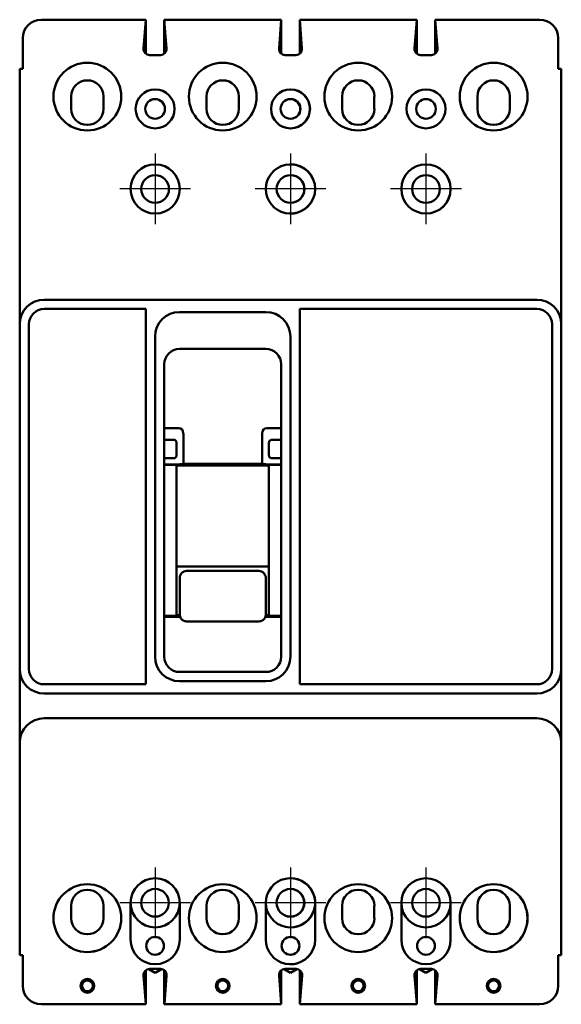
# Model space of a CAD drawing. Extents: x -35 to 105, y -210 to 44.
import ezdxf

# ---------------------------------------------------------------- set-up
doc = ezdxf.new("R2010")
doc.units = 0
doc.header["$LTSCALE"] = 1.75
doc.header["$MEASUREMENT"] = 0
doc.layers.add('Center Mark (ANSI)', color=7, linetype='Continuous', lineweight=25)
doc.layers.add('Visible (ANSI)', color=7, linetype='Continuous', lineweight=50)

msp = doc.modelspace()

# ---------------------------------------------------------------- linework, layer by layer
at = {"layer": 'Center Mark (ANSI)', "linetype": 'Continuous'}
for p, q in [((0, 9.12), (0, -9.12)), ((34.92, 9.12), (34.92, -9.12)), ((69.88, 9.12), (69.88, -9.12)), ((9.12, 0), (-9.12, 0)), ((44.05, 0), (25.8, 0)), ((79, 0), (60.75, 0)), ((-0.01, -175.03), (-0.01, -193.27)), ((34.91, -175.03), (34.91, -193.27)), ((69.86, -175.03), (69.86, -193.27)), ((9.11, -184.15), (-9.14, -184.15)), ((44.04, -184.15), (25.79, -184.15)), ((78.99, -184.15), (60.74, -184.15))]:
    msp.add_line(p, q, dxfattribs=at)
at = {"layer": 'Visible (ANSI)'}
for p, q in [((-2.41, 43.66), (-29.35, 43.66)), ((-2.41, 43.66), (-2.99, 36.24)), ((-2.41, 43.66), (-2.41, 43.66)), ((-2.39, 34.87), (-2.39, 43.66)), ((32.54, 43.66), (2.36, 43.66)), ((2.94, 36.24), (2.36, 43.66)), ((2.37, 34.9), (2.37, 43.5)), ((2.39, 34.92), (2.39, 43.34)), ((31.96, 36.24), (32.54, 43.66)), ((32.54, 34.89), (32.54, 43.66)), ((37.3, 43.66), (37.31, 43.66)), ((37.3, 34.88), (37.3, 43.66)), ((40.73, 43.66), (37.31, 43.66)), ((37.31, 43.66), (37.89, 36.24)), ((37.31, 34.89), (37.31, 43.66)), ((67.49, 43.66), (37.31, 43.66)), ((37.89, 36.24), (37.31, 43.66)), ((37.34, 34.92), (37.34, 43.34)), ((66.91, 36.24), (67.49, 43.66)), ((67.49, 34.89), (67.49, 43.66)), ((72.25, 43.66), (72.26, 43.66)), ((72.25, 34.88), (72.25, 43.66)), ((99.2, 43.66), (72.26, 43.66)), ((72.26, 43.66), (72.84, 36.24)), ((72.26, 34.89), (72.26, 43.66)), ((-34.12, 38.89), (-34.12, 30.96)), ((103.97, 38.89), (103.97, 30.96)), ((-1.42, 34.54), (1.37, 34.54)), ((36.32, 34.54), (33.53, 34.54)), ((35, 34.54), (36.32, 34.54)), ((71.27, 34.54), (68.48, 34.54)), ((-34.94, 30.96), (-34.12, 30.96)), ((-34.94, -34.92), (-34.94, 30.96)), ((104.79, 30.96), (103.97, 30.96)), ((104.79, -34.92), (104.79, 30.96)), ((-21.65, 23.85), (-21.65, 20.68)), ((-13.32, 20.68), (-13.32, 23.85)), ((-8.75, 23.35), (-8.75, 24.3)), ((13.27, 23.85), (13.27, 20.68)), ((21.6, 20.68), (21.6, 23.85)), ((26.17, 23.35), (26.17, 24.3)), ((48.22, 23.85), (48.22, 20.68)), ((56.55, 20.68), (56.55, 23.85)), ((61.13, 23.35), (61.13, 24.3)), ((83.15, 23.85), (83.15, 20.68)), ((91.48, 20.68), (91.48, 23.85)), ((96.05, 23.35), (96.05, 24.3)), ((-28.59, -28.57), (63.49, -28.57)), ((52.01, -28.57), (98.44, -28.57)), ((-2.39, -30.96), (-28.6, -30.96)), ((-2.39, -127.79), (-2.39, -30.96)), ((6.32, -31.75), (28.55, -31.75)), ((37.29, -30.96), (37.29, -127.79)), ((63.5, -30.96), (37.29, -30.96)), ((52.01, -30.96), (98.45, -30.96)), ((-34.94, -123.83), (-34.94, -34.92)), ((-32.56, -34.92), (-32.56, -123.83)), ((102.41, -123.83), (102.41, -34.92)), ((104.79, -34.92), (104.79, -123.83)), ((-0.03, -120.65), (-0.03, -38.1)), ((34.9, -38.1), (34.9, -120.65)), ((28.57, -41.27), (6.32, -41.27)), ((2.36, -45.24), (2.36, -120.65)), ((32.54, -120.65), (32.54, -45.24)), ((6.11, -61.67), (2.36, -61.67)), ((7.28, -63.11), (7.28, -70.91)), ((27.62, -70.91), (27.62, -63.11)), ((32.54, -61.67), (28.79, -61.67)), ((4.36, -64.69), (2.36, -64.69)), ((4.75, -64.69), (4.36, -64.69)), ((5.54, -66.13), (5.54, -65.48)), ((29.36, -66.13), (29.36, -65.48)), ((30.15, -64.69), (30.54, -64.69)), ((32.54, -64.69), (30.54, -64.69)), ((5.54, -66.13), (5.54, -68.03)), ((5.54, -68.03), (5.54, -68.68)), ((29.36, -68.03), (29.36, -66.13)), ((29.36, -68.03), (29.36, -68.68)), ((4.36, -69.47), (2.36, -69.47)), ((2.36, -71.08), (5.29, -71.08)), ((4.75, -69.47), (4.36, -69.47)), ((7.21, -70.93), (7.28, -70.91)), ((7.28, -70.91), (27.62, -70.91)), ((27.69, -70.93), (27.62, -70.91)), ((32.54, -71.08), (29.61, -71.08)), ((30.15, -69.47), (30.54, -69.47)), ((30.54, -69.47), (32.54, -69.47)), ((2.36, -71.14), (5.54, -71.14)), ((5.54, -71.14), (5.54, -110.15)), ((5.54, -71.37), (29.36, -71.37)), ((29.36, -71.14), (32.54, -71.14)), ((29.36, -71.14), (29.36, -110.15)), ((29.36, -97.36), (5.54, -97.36)), ((8.12, -98.54), (26.78, -98.54)), ((6.34, -100.42), (6.34, -105.51)), ((28.56, -105.51), (28.56, -100.42)), ((6.34, -105.51), (6.34, -109.79)), ((28.56, -109.79), (28.56, -105.51)), ((2.36, -110.15), (5.54, -110.15)), ((6.43, -110.35), (2.36, -110.35)), ((5.54, -109.96), (6.35, -109.96)), ((26.78, -111.55), (8.12, -111.55)), ((32.54, -110.35), (28.47, -110.35)), ((28.55, -109.96), (29.36, -109.96)), ((29.36, -110.15), (32.54, -110.15)), ((6.32, -124.61), (28.57, -124.61)), ((28.55, -127), (6.32, -127)), ((-28.6, -127.79), (-2.39, -127.79)), ((68.45, -127.79), (37.29, -127.79)), ((98.45, -127.79), (52.01, -127.79)), ((-34.94, -129.83), (-34.94, -136.87)), ((-28.59, -130.18), (63.49, -130.18)), ((52.01, -130.18), (98.44, -130.18)), ((104.79, -129.83), (104.79, -136.87)), ((-28.59, -136.53), (63.49, -136.53)), ((52.01, -136.53), (98.44, -136.53)), ((-34.94, -197.64), (-34.94, -142.88)), ((104.79, -142.88), (104.79, -197.64)), ((-21.65, -184.94), (-21.65, -188.11)), ((-13.32, -188.11), (-13.32, -184.94)), ((-6.35, -184.15), (-6.35, -193.65)), ((6.35, -193.65), (6.35, -184.15)), ((13.27, -184.94), (13.27, -188.11)), ((21.6, -188.11), (21.6, -184.94)), ((28.57, -184.15), (28.57, -193.65)), ((41.3, -193.65), (41.3, -184.15)), ((48.22, -184.94), (48.22, -188.11)), ((56.55, -188.11), (56.55, -184.94)), ((63.53, -184.15), (63.53, -193.65)), ((76.23, -193.65), (76.23, -184.15)), ((83.15, -184.94), (83.15, -188.11)), ((91.48, -188.11), (91.48, -184.94)), ((-34.94, -197.64), (-34.12, -197.64)), ((-34.12, -205.56), (-34.12, -197.64)), ((103.97, -205.56), (103.97, -197.64)), ((104.79, -197.64), (103.97, -197.64)), ((-2.97, -202.92), (-2.39, -210.34)), ((-2.4, -210.17), (-2.4, -201.58)), ((-0.01, -202.19), (-1.66, -201.24)), ((1.4, -201.22), (-1.4, -201.22)), ((1.64, -201.24), (-0.01, -202.19)), ((2.37, -210.34), (2.37, -201.56)), ((2.39, -210.34), (2.97, -202.92)), ((31.96, -202.92), (32.54, -210.34)), ((32.52, -210.17), (32.52, -201.58)), ((34.91, -202.19), (33.27, -201.24)), ((36.32, -201.22), (33.53, -201.22)), ((36.56, -201.24), (34.91, -202.19)), ((36.35, -201.22), (35, -201.22)), ((36.58, -201.24), (35, -202.16)), ((37.3, -210.34), (37.3, -201.56)), ((37.31, -210.34), (37.89, -202.92)), ((37.33, -210.17), (37.33, -201.58)), ((37.34, -210.34), (37.92, -202.92)), ((66.91, -202.92), (67.49, -210.34)), ((67.48, -210.17), (67.48, -201.58)), ((69.86, -202.19), (68.22, -201.24)), ((71.27, -201.22), (68.48, -201.22)), ((71.51, -201.24), (69.86, -202.19)), ((72.25, -210.34), (72.25, -201.56)), ((72.26, -210.34), (72.84, -202.92)), ((-2.39, -210.34), (-29.35, -210.34)), ((2.39, -210.34), (2.37, -210.34)), ((32.54, -210.34), (2.39, -210.34)), ((37.31, -210.34), (37.3, -210.34)), ((40.73, -210.34), (37.31, -210.34)), ((67.49, -210.34), (37.34, -210.34)), ((72.26, -210.34), (72.25, -210.34)), ((99.2, -210.34), (72.26, -210.34))]:
    msp.add_line(p, q, dxfattribs=at)
for centre, radius in [((-17.48, 23.83), 8.74), ((17.45, 23.83), 8.74), ((52.4, 23.83), 8.74), ((87.33, 23.83), 8.74), ((0, 20.65), 5.02), ((34.92, 20.65), 5.02), ((69.88, 20.65), 5.02), ((0, 20.65), 2.54), ((34.92, 20.65), 2.54), ((69.88, 20.65), 2.54), ((0, 0), 6.35), ((69.88, 0), 6.35), ((0, 0), 3.57), ((34.92, 0), 3.57), ((69.88, 0), 3.57), ((-17.48, -188.11), 8.74), ((17.45, -188.11), 8.74), ((52.4, -188.11), 8.74), ((87.33, -188.11), 8.74), ((-0.01, -184.15), 3.57), ((34.91, -184.15), 3.57), ((69.86, -184.15), 3.57), ((0, -195.25), 2.29), ((34.92, -195.25), 2.29), ((69.88, -195.25), 2.29), ((-17.48, -205.56), 1.78), ((-17.48, -205.56), 1.4), ((17.45, -205.56), 1.78), ((17.45, -205.56), 1.4), ((52.4, -205.56), 1.78), ((52.4, -205.56), 1.4), ((87.33, -205.56), 1.78), ((87.33, -205.56), 1.4)]:
    msp.add_circle(centre, radius, dxfattribs=at)
for centre, radius, start, end in [((-29.35, 38.89), 4.78, 90, 180), ((99.2, 38.89), 4.78, 0, 90), ((-1.42, 36.12), 1.57, 175.5356, 270), ((1.37, 36.12), 1.57, 270, 4.4644), ((33.53, 36.12), 1.57, 175.5356, 270), ((36.32, 36.12), 1.57, 270, 4.4644), ((36.32, 36.12), 1.57, 270, 4.4644), ((68.48, 36.12), 1.57, 175.5356, 270), ((71.27, 36.12), 1.57, 270, 4.4644), ((-17.49, 23.85), 4.17, 0, 180), ((17.44, 23.85), 4.17, 0, 180), ((52.39, 23.85), 4.17, 0, 180), ((87.31, 23.85), 4.17, 0, 180), ((34.95, 20.65), 5.02, 270.5183, 89.4817), ((34.95, 20.65), 2.54, 271.0237, 88.9763), ((-17.49, 20.68), 4.17, 180, 0), ((17.44, 20.68), 4.17, 180, 0), ((52.39, 20.68), 4.17, 180, 0), ((87.31, 20.68), 4.17, 180, 0), ((-0.01, 0), 6.35, 270.0573, 89.9427), ((34.92, 0), 6.35, 23.9786, 336.0214), ((34.91, 0), 6.35, 23.6951, 89.9427), ((34.95, 0), 6.35, 270.4094, 89.5906), ((69.86, 0), 6.35, 270.0573, 89.9427), ((34.95, 0), 3.57, 270.7286, 89.2714), ((34.91, 0), 6.35, 270.0573, 336.3049), ((-28.59, -34.92), 6.35, 90, 180), ((98.44, -34.92), 6.35, 0, 90), ((-28.6, -34.92), 3.96, 90, 180), ((6.32, -38.1), 6.35, 90, 180), ((28.55, -38.1), 6.35, 0, 90), ((98.45, -34.92), 3.96, 0, 90), ((6.32, -45.24), 3.96, 90, 180), ((28.57, -45.24), 3.96, 0, 90), ((6.32, -120.65), 6.35, 180, 270), ((6.32, -120.65), 3.96, 180, 270), ((28.55, -120.65), 6.35, 270, 0), ((28.57, -120.65), 3.96, 270, 0), ((-28.59, -123.83), 6.35, 180, 270), ((-28.6, -123.83), 3.96, 180, 270), ((98.44, -123.83), 6.35, 270, 0), ((98.45, -123.83), 3.96, 270, 0), ((-28.59, -142.88), 6.35, 90, 180), ((98.44, -142.88), 6.35, 0, 90), ((0, -184.15), 6.35, 0, 180), ((-0.01, -184.15), 6.35, 270.0573, 89.9427), ((34.92, -184.15), 6.35, 23.9786, 180), ((34.91, -184.15), 6.35, 23.6951, 89.9427), ((34.95, -184.15), 6.35, 0, 89.5906), ((69.88, -184.15), 6.35, 0, 180), ((69.86, -184.15), 6.35, 270.0573, 89.9427), ((-17.49, -188.11), 8.74, 270.0416, 89.9584), ((17.44, -188.11), 8.74, 270.0416, 89.9584), ((52.39, -188.11), 8.74, 270.0416, 89.9584), ((87.31, -188.11), 8.74, 270.0416, 89.9584), ((-17.49, -184.94), 4.17, 0, 180), ((17.44, -184.94), 4.17, 0, 180), ((34.94, -184.15), 3.57, 270.9325, 89.0675), ((34.94, -184.15), 6.35, 335.7409, 24.2591), ((52.39, -184.94), 4.17, 0, 180), ((87.31, -184.94), 4.17, 0, 180), ((0, -184.15), 6.35, 180, 0), ((34.92, -184.15), 6.35, 180, 336.0214), ((34.95, -184.15), 6.35, 270.4094, 0), ((69.88, -184.15), 6.35, 180, 0), ((34.91, -184.15), 6.35, 270.0573, 336.3049), ((-17.49, -188.11), 4.17, 180, 0), ((17.44, -188.11), 4.17, 180, 0), ((52.39, -188.11), 4.17, 180, 0), ((87.31, -188.11), 4.17, 180, 0), ((34.95, -195.25), 2.29, 271.1374, 88.8626), ((0, -193.65), 6.35, 180, 0), ((34.92, -193.65), 6.35, 180, 336.0214), ((34.95, -193.65), 6.35, 270.4094, 0), ((69.88, -193.65), 6.35, 180, 0), ((-1.4, -202.79), 1.57, 90, 184.4644), ((1.4, -202.79), 1.57, 355.5356, 90), ((33.53, -202.79), 1.57, 90, 184.4644), ((36.32, -202.79), 1.57, 355.5356, 90), ((36.35, -202.79), 1.57, 355.5356, 90), ((68.48, -202.79), 1.57, 90, 184.4644), ((71.27, -202.79), 1.57, 355.5356, 90), ((-29.35, -205.56), 4.78, 180, 270), ((99.2, -205.56), 4.78, 270, 0)]:
    msp.add_arc(centre, radius, start, end, dxfattribs=at)
for centre, major_axis, ratio, start_param, end_param in [((5.46, -63.9), (1.2, 2.08), 0.654654, 5.435123, 6.644552), ((29.44, -63.9), (-1.2, 2.08), 0.654654, 5.921818, 7.131247), ((5.8, -70.84), (1.77, 0.07), 0.131496, 4.420047, 5.629477), ((29.1, -70.84), (-1.77, 0.07), 0.131496, 0.653709, 1.863138)]:
    msp.add_ellipse(centre, major_axis=major_axis, ratio=ratio, start_param=start_param, end_param=end_param, dxfattribs=at)
for points, knots in [([(5.54, -65.48), (5.54, -65.41), (5.53, -65.34), (5.48, -65.18), (5.44, -65.08), (5.31, -64.92), (5.23, -64.85), (5.07, -64.76), (4.97, -64.72), (4.84, -64.7), (4.8, -64.69), (4.75, -64.69)], [0.0463193, 0.0463193, 0.0463193, 0.0463193, 0.0674444, 0.0674444, 0.0970912, 0.0970912, 0.126738, 0.126738, 0.1531762, 0.1531762, 0.1664748, 0.1664748, 0.1664748, 0.1664748]), ([(29.36, -65.48), (29.36, -65.45), (29.36, -65.43), (29.37, -65.34), (29.39, -65.28), (29.44, -65.13), (29.48, -65.05), (29.61, -64.9), (29.68, -64.84), (29.83, -64.75), (29.92, -64.72), (30.06, -64.7), (30.11, -64.69), (30.15, -64.69)], [-0.2115265, -0.2115265, -0.2115265, -0.2115265, -0.2030238, -0.2030238, -0.1846615, -0.1846615, -0.1579351, -0.1579351, -0.1312088, -0.1312088, -0.1042137, -0.1042137, -0.0912279, -0.0912279, -0.0912279, -0.0912279]), ([(4.75, -69.47), (4.8, -69.47), (4.84, -69.46), (4.97, -69.44), (5.07, -69.41), (5.23, -69.31), (5.31, -69.25), (5.44, -69.08), (5.48, -68.98), (5.53, -68.82), (5.54, -68.75), (5.54, -68.68)], [-0.1664748, -0.1664748, -0.1664748, -0.1664748, -0.1531762, -0.1531762, -0.126738, -0.126738, -0.0970912, -0.0970912, -0.0674444, -0.0674444, -0.0463193, -0.0463193, -0.0463193, -0.0463193]), ([(30.15, -69.47), (30.11, -69.47), (30.06, -69.47), (29.93, -69.44), (29.83, -69.41), (29.67, -69.31), (29.59, -69.24), (29.46, -69.08), (29.41, -68.98), (29.37, -68.82), (29.36, -68.75), (29.36, -68.68)], [-0.4750006, -0.4750006, -0.4750006, -0.4750006, -0.4623623, -0.4623623, -0.4352228, -0.4352228, -0.4053564, -0.4053564, -0.3754899, -0.3754899, -0.3547895, -0.3547895, -0.3547895, -0.3547895]), ([(6.34, -100.42), (6.34, -100.18), (6.38, -99.93), (6.57, -99.46), (6.71, -99.24), (7.03, -98.92), (7.22, -98.77), (7.66, -98.59), (7.89, -98.54), (8.12, -98.54)], [0.8257112, 0.8257112, 0.8257112, 0.8257112, 0.896743, 0.896743, 0.9677748, 0.9677748, 1.034588, 1.034588, 1.1014012, 1.1014012, 1.1014012, 1.1014012]), ([(26.78, -98.54), (27.01, -98.54), (27.24, -98.59), (27.68, -98.77), (27.87, -98.92), (28.19, -99.24), (28.33, -99.46), (28.52, -99.93), (28.56, -100.18), (28.56, -100.42)], [0.5506989, 0.5506989, 0.5506989, 0.5506989, 0.6175121, 0.6175121, 0.6843253, 0.6843253, 0.7553571, 0.7553571, 0.8263888, 0.8263888, 0.8263888, 0.8263888]), ([(8.12, -111.55), (7.93, -111.55), (7.74, -111.52), (7.38, -111.41), (7.21, -111.32), (6.91, -111.09), (6.77, -110.96), (6.56, -110.65), (6.47, -110.48), (6.37, -110.14), (6.34, -109.96), (6.34, -109.79)], [0, 0, 0, 0, 0.0558013, 0.0558013, 0.1126797, 0.1126797, 0.1693221, 0.1693221, 0.2248469, 0.2248469, 0.2775375, 0.2775375, 0.2775375, 0.2775375]), ([(28.56, -109.79), (28.56, -109.97), (28.53, -110.15), (28.42, -110.49), (28.34, -110.66), (28.12, -110.97), (27.98, -111.11), (27.67, -111.33), (27.5, -111.41), (27.15, -111.52), (26.97, -111.55), (26.78, -111.55)], [0, 0, 0, 0, 0.0536391, 0.0536391, 0.1089498, 0.1089498, 0.1674075, 0.1674075, 0.2228599, 0.2228599, 0.2775398, 0.2775398, 0.2775398, 0.2775398]), ([(-34.94, -123.83), (-34.94, -124.37), (-34.94, -124.98), (-34.94, -126.21), (-34.94, -126.84), (-34.94, -127.81), (-34.94, -128.21), (-34.94, -129.03), (-34.94, -129.44), (-34.94, -129.83)], [-2.0568667, -2.0568667, -2.0568667, -2.0568667, -1.8640731, -1.8640731, -1.6712796, -1.6712796, -1.5563748, -1.5563748, -1.4414699, -1.4414699, -1.4414699, -1.4414699]), ([(104.79, -123.83), (104.79, -124.37), (104.79, -124.98), (104.79, -126.21), (104.79, -126.84), (104.79, -127.81), (104.79, -128.21), (104.79, -129.03), (104.79, -129.44), (104.79, -129.83)], [0, 0, 0, 0, 0.1927936, 0.1927936, 0.3855871, 0.3855871, 0.5004919, 0.5004919, 0.6153968, 0.6153968, 0.6153968, 0.6153968]), ([(-34.94, -142.88), (-34.94, -142.33), (-34.94, -141.72), (-34.94, -140.49), (-34.94, -139.86), (-34.94, -138.89), (-34.94, -138.49), (-34.94, -137.67), (-34.94, -137.26), (-34.94, -136.87)], [0, 0, 0, 0, 0.1927936, 0.1927936, 0.3855871, 0.3855871, 0.5004919, 0.5004919, 0.6153968, 0.6153968, 0.6153968, 0.6153968]), ([(104.79, -142.88), (104.79, -142.33), (104.79, -141.72), (104.79, -140.49), (104.79, -139.86), (104.79, -138.89), (104.79, -138.49), (104.79, -137.67), (104.79, -137.26), (104.79, -136.87)], [-2.0568667, -2.0568667, -2.0568667, -2.0568667, -1.8640731, -1.8640731, -1.6712796, -1.6712796, -1.5563748, -1.5563748, -1.4414699, -1.4414699, -1.4414699, -1.4414699])]:
    msp.add_open_spline(points, degree=3, knots=knots, dxfattribs=at)

doc.saveas('drawing.dxf')
